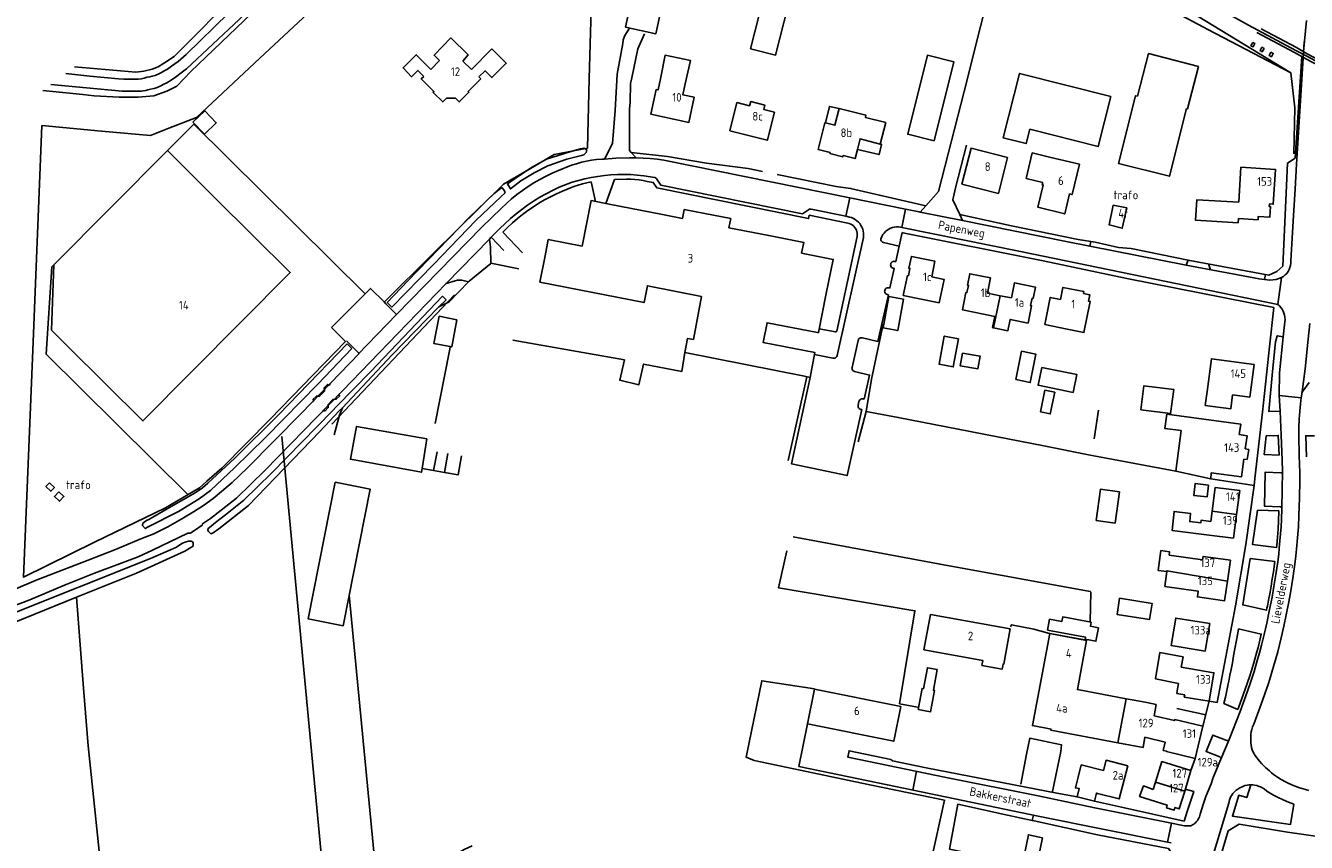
# Model space of a CAD drawing. Header units: metres. Extents: x 233829 to 239427, y 444283 to 448222.
# Tile 162 of 171: x 237457 to 237828, y 447624 to 447860. Entities that reach past the tile are written whole.
import ezdxf

# ---------------------------------------------------------------- set-up
doc = ezdxf.new("R2010")
doc.units = ezdxf.units.M
doc.header["$MEASUREMENT"] = 0
for name, color, linetype in [('ASSPOOR', 253, 'Continuous'), ('BIJGEBOUW', 4, 'Continuous'), ('DAKRAND', 4, 'Continuous'), ('DAKRAND-BYG', 4, 'Continuous'), ('FUNKTIEAAND', 253, 'Continuous'), ('HEG', 253, 'Continuous'), ('HEK', 253, 'Continuous'), ('HOOFDGEBOUW', 4, 'Continuous'), ('HOUTWAL', 253, 'Continuous'), ('HUISNUMMER', 253, 'Continuous'), ('INSTEEKSLOOT', 153, 'Continuous'), ('KANTVERH', 253, 'Continuous'), ('MUUR', 253, 'Continuous'), ('OVERVBOUW', 253, 'Continuous'), ('OVLIJNOBJ', 253, 'Continuous'), ('RASTER', 253, 'Continuous'), ('STRAATNAAM', 253, 'Continuous'), ('TUSSENMUUR', 253, 'Continuous')]:
    doc.layers.add(name, color=color, linetype=linetype)
doc.styles.get("Standard").update_dxf_attribs({"font": 'iso.shx'})

msp = doc.modelspace()

# ---------------------------------------------------------------- linework, layer by layer
at = {"layer": 'ASSPOOR'}
msp.add_lwpolyline([(237622.38, 447965.73), (237651.07, 447950.28), (237706.18, 447919.51), (237767.14, 447884.5), (237810.86, 447860.09), (237824.64, 447852.77), (237827.76, 447851.09), (237832.77, 447848.42), (237837.8, 447845.75), (237857.05, 447835.57), (237858.82, 447834.64), (237879.8, 447823.18), (237904.02, 447810.23), (237933.45, 447794.37), (237936.7, 447792.71), (237999.57, 447758.89), (238000, 447758.66)], dxfattribs=at)
at = {"layer": 'BIJGEBOUW'}
for points in [[(237666.88, 447853.3), (237674.14, 447851.46), (237679.06, 447870.84), (237671.79, 447872.68), (237666.88, 447853.3)], [(237812.12, 447855.1), (237812.75, 447854.76), (237812.24, 447853.8), (237811.61, 447854.14), (237812.12, 447855.1)], [(237720, 447826.64), (237712.33, 447828.54), (237718.03, 447851.39), (237725.69, 447849.49), (237720, 447826.64)], [(237814.76, 447853.69), (237815.4, 447853.35), (237814.89, 447852.39), (237814.25, 447852.73), (237814.76, 447853.69)], [(237817.41, 447852.28), (237818.05, 447851.94), (237817.54, 447850.98), (237816.9, 447851.32), (237817.41, 447852.28)], [(237464.13, 447727.64), (237465.55, 447726.31), (237464.52, 447725.22), (237463.1, 447726.56), (237464.13, 447727.64)], [(237466.85, 447725.06), (237468.28, 447723.7), (237466.96, 447722.33), (237465.54, 447723.69), (237466.85, 447725.06)], [(237549.08, 447686.26), (237538.97, 447688.25), (237546.74, 447727.84), (237556.85, 447725.86), (237549.08, 447686.26)]]:
    msp.add_lwpolyline(points, dxfattribs=at)
at = {"layer": 'DAKRAND'}
for p, q in [((237498.27, 447823.88), (237465.38, 447790.77)), ((237512.02, 447810.08), (237498.27, 447823.88)), ((237652.67, 447781.61), (237650.35, 447769.13)), ((237682.51, 447758.49), (237647.85, 447765.35)), ((237789.9, 447731.07), (237799.97, 447728.84)), ((237800.15, 447730.54), (237799.97, 447728.84))]:
    msp.add_line(p, q, dxfattribs=at)
for points in [[(237576.93, 447849.87), (237575.34, 447851.41), (237580.19, 447856.42), (237585.23, 447851.48), (237583.67, 447849.73)], [(237574.37, 447847.3), (237570.19, 447851.52), (237566.36, 447847.73), (237568.8, 447845.18), (237570.69, 447847.03), (237572.35, 447845.27)], [(237586.14, 447847.27), (237592.03, 447853.22), (237596.2, 447849.09), (237592.08, 447844.92), (237590.11, 447846.92), (237588.25, 447845.17)], [(237640.83, 447844.61), (237642.16, 447851.41), (237649.47, 447849.89), (237648, 447843.09)], [(237778.77, 447839.55), (237781.99, 447851.86), (237796.42, 447848.11), (237793.27, 447835.89), (237792.97, 447835.97)], [(237688.56, 447831.84), (237689.69, 447836.6), (237692.47, 447835.94)], [(237753.38, 447821.93), (237748.38, 447823.15), (237746.58, 447815.77), (237751.45, 447814.57)], [(237688.76, 447782.47), (237690.8, 447792.32), (237681.66, 447794.08)], [(237465.38, 447790.77), (237464.73, 447771.87), (237469.4, 447767.1)], [(237758.49, 447772.14), (237752.02, 447773.44), (237752.56, 447776.41)], [(237798.92, 447754.11), (237798.4, 447750.04), (237805.77, 447749.04), (237806.32, 447753.11)], [(237789.9, 447731.07), (237791.4, 447742.78), (237786.68, 447743.39), (237787.29, 447747.48)], [(237799.49, 447712.54), (237788.84, 447713.84), (237789.38, 447719.38), (237794.16, 447718.78), (237793.89, 447716.42), (237797.07, 447716.07), (237797.18, 447716.8), (237800.01, 447716.49)], [(237787.29, 447702), (237784.76, 447702.29), (237785.59, 447708.04), (237788.1, 447707.65), (237787.97, 447706.72)], [(237791.46, 447674.29), (237791.96, 447677.25), (237785.21, 447678.52), (237783.96, 447670.97), (237790.67, 447669.62)], [(237790.4, 447667.99), (237790.18, 447666.72), (237792.45, 447666.33)], [(237761.62, 447642.49), (237762.52, 447646.03), (237768.93, 447644.36)], [(237767.23, 447637.77), (237766.92, 447637.85), (237766.34, 447635.48), (237761.32, 447636.77), (237761.93, 447639.16), (237760.83, 447639.36), (237761.62, 447642.49)], [(237782.42, 447635.89), (237779.41, 447636.89), (237780.51, 447639.91), (237783.33, 447638.85)]]:
    msp.add_lwpolyline(points, dxfattribs=at)
at = {"layer": 'DAKRAND-BYG'}
for points in [[(237641.71, 447867.92), (237639.46, 447857.62), (237630.68, 447859.53), (237632.93, 447869.83), (237641.71, 447867.92)], [(237505.57, 447831.99), (237509.01, 447835.33), (237512.34, 447831.84), (237508.99, 447828.53), (237505.57, 447831.99)], [(237775.68, 447807.22), (237774.38, 447801.34), (237770.57, 447802.33), (237771.77, 447807.97), (237775.68, 447807.22)], [(237711.07, 447780.84), (237709.45, 447771.72), (237705.23, 447772.47), (237706.85, 447781.59), (237711.07, 447780.84)], [(237581.97, 447774.87), (237580.46, 447766.97), (237575.3, 447767.96), (237576.82, 447775.86), (237581.97, 447774.87)], [(237727.02, 447769.36), (237725.51, 447761.22), (237721.4, 447761.98), (237722.91, 447770.12), (237727.02, 447769.36)], [(237743.56, 447757.51), (237745.22, 447765.71), (237749.43, 447764.86), (237747.77, 447756.66), (237743.56, 447757.51)], [(237728.18, 447765.2), (237733.26, 447764.31), (237732.62, 447760.66), (237727.5, 447761.55), (237728.18, 447765.2)], [(237751.08, 447761.05), (237761.23, 447759.01), (237760.19, 447753.84), (237750.04, 447755.89), (237751.08, 447761.05)], [(237779.77, 447748.77), (237788.38, 447747.67), (237789.27, 447754.67), (237780.66, 447755.76), (237779.77, 447748.77)], [(237754.88, 447753.86), (237753.58, 447747.61), (237750.73, 447748.2), (237752.03, 447754.46), (237754.88, 447753.86)], [(237573.28, 447740.34), (237571.86, 447731.81), (237571.68, 447730.73), (237551.14, 447734.48), (237552.91, 447743.97), (237573.28, 447740.34)], [(237773.57, 447725.07), (237772.33, 447716.01), (237766.86, 447716.76), (237768.1, 447725.82), (237773.57, 447725.07)], [(237799.35, 447726.94), (237798.94, 447723.56), (237795.08, 447724.03), (237795.49, 447727.47), (237799.35, 447726.94)], [(237773.6, 447694.23), (237783.03, 447692.76), (237782.31, 447688.1), (237772.87, 447689.57), (237773.6, 447694.23)], [(237752.78, 447685.03), (237763.76, 447682.95), (237763.65, 447682.39), (237766.77, 447681.8), (237767.51, 447685.68), (237765.17, 447686.13), (237765.39, 447687.29), (237757.19, 447688.84), (237756.94, 447687.52), (237753.38, 447688.19), (237752.78, 447685.03)], [(237720.88, 447673.59), (237719.76, 447667.6), (237720.09, 447667.54), (237718.93, 447661.39), (237715.36, 447662.07), (237716.51, 447668.14), (237716.9, 447668.07), (237718.04, 447674.13), (237720.88, 447673.59)], [(237751.36, 447624.89), (237750.12, 447619.33), (237746.09, 447620.2), (237747.26, 447625.81), (237751.36, 447624.89)]]:
    msp.add_lwpolyline(points, dxfattribs=at)
at = {"layer": 'HEG'}
for p, q in [((237701.84, 447757.64), (237705.25, 447773.57)), ((237718.99, 447617.9), (237722.95, 447635.77))]:
    msp.add_line(p, q, dxfattribs=at)
for points in [[(237642.86, 447822.1), (237654.18, 447820.19), (237666.17, 447818.65), (237670.35, 447817.79)], [(237674.54, 447816.93), (237691.66, 447813.41), (237695.79, 447812.86), (237717.55, 447807.79)], [(237715.16, 447662.74), (237709.98, 447663.73), (237714.42, 447690.61), (237674.94, 447697.3), (237677.34, 447708.01)], [(237685.36, 447667.99), (237670.13, 447670.39), (237665.65, 447648.22), (237667.92, 447647.29)], [(237756.91, 447614.98), (237724.39, 447621.64), (237726.85, 447634.64), (237741.23, 447631.45), (237748.38, 447629.9)]]:
    msp.add_lwpolyline(points, dxfattribs=at)
at = {"layer": 'HEK'}
for p, q in [((237632.38, 447823.28), (237642.86, 447822.1)), ((237579.69, 447780.04), (237585.29, 447785.8)), ((237545.77, 447744.65), (237581.24, 447782.02)), ((237555.44, 447782.39), (237552.78, 447779.74)), ((237545.66, 447772.57), (237552.78, 447779.74)), ((237545.66, 447772.57), (237549.74, 447768.52)), ((237790.17, 447662.34), (237798.56, 447660.55))]:
    msp.add_line(p, q, dxfattribs=at)
for points in [[(237728.63, 447840.94), (237738.08, 447878.67), (237741.01, 447890.02)], [(237549.74, 447768.52), (237527.9, 447746.11), (237513.95, 447731.87), (237509.64, 447728.11), (237507.52, 447726.21), (237502.57, 447723.32), (237497.65, 447720.46), (237477.15, 447710.45), (237456.55, 447700.37), (237459.3, 447766.04), (237461.94, 447831.03), (237479.12, 447829.47), (237493.32, 447828.19), (237498.63, 447830.29), (237506.59, 447833.38), (237524.92, 447850.56), (237549.89, 447873.86), (237589.58, 447868.7), (237620.82, 447864.63)], [(237620.82, 447864.63), (237620.23, 447844.55), (237619.68, 447824.49), (237615.71, 447823.71), (237610.1, 447822.69), (237602.73, 447818.37), (237595.39, 447814.04), (237575.08, 447793.98), (237560.89, 447779.95)], [(237585.29, 447785.8), (237585.52, 447786.03), (237591.76, 447791.17)], [(237591.76, 447791.17), (237591.8, 447791.2), (237599.87, 447789.57)], [(237561.4, 447779.47), (237560.87, 447780.01), (237556.99, 447783.94), (237555.44, 447782.39)], [(237575.66, 447744.84), (237579.78, 447765.89), (237579.97, 447766.95)], [(237746.72, 447649.09), (237747.65, 447653.72), (237756.79, 447651.87), (237756.61, 447649.87), (237754.24, 447638.35)]]:
    msp.add_lwpolyline(points, dxfattribs=at)
at = {"layer": 'HOOFDGEBOUW'}
for p, q in [((237576.93, 447849.87), (237574.37, 447847.3)), ((237586.14, 447847.27), (237583.67, 447849.73)), ((237647.67, 447806.74), (237647.16, 447804.13)), ((237647.67, 447806.74), (237653.61, 447805.59)), ((237607.44, 447793.31), (237605.95, 447785.69)), ((237742.33, 447781.15), (237739.12, 447781.8)), ((237682.89, 447758.42), (237682.51, 447758.49)), ((237682.89, 447758.42), (237684.1, 447758.18)), ((237812.54, 447761.91), (237811.27, 447752.45)), ((237806.32, 447753.11), (237811.27, 447752.45)), ((237808.64, 447744.67), (237787.29, 447747.48)), ((237808.64, 447744.67), (237808.23, 447741.59)), ((237810.96, 447737.34), (237809.96, 447737.47)), ((237810.96, 447737.34), (237810.56, 447734.37)), ((237810.56, 447734.37), (237809.57, 447734.5)), ((237808.36, 447725.4), (237807.45, 447718.5)), ((237800.01, 447716.49), (237800.39, 447719.43)), ((237807.45, 447718.5), (237806.55, 447711.61)), ((237806.55, 447711.61), (237799.49, 447712.54)), ((237805.66, 447705.23), (237804.8, 447699.21)), ((237786.67, 447697.65), (237787.29, 447702)), ((237790.4, 447667.99), (237790.67, 447669.62)), ((237775.5, 447665.17), (237777.87, 447664.73)), ((237781.5, 447664.05), (237777.87, 447664.73)), ((237781.5, 447664.05), (237784.23, 447663.54)), ((237789.55, 447659.16), (237797.72, 447657.19)), ((237783.33, 447638.85), (237784.01, 447641.05))]:
    msp.add_line(p, q, dxfattribs=at)
for points in [[(237572.35, 447845.27), (237571.61, 447844.53), (237574.81, 447841.35), (237575.28, 447840.89), (237575.05, 447840.65), (237577.85, 447837.88), (237578.93, 447838.96), (237581.35, 447838.97), (237581.55, 447838.97), (237582.65, 447837.9), (237585.43, 447840.71), (237585.19, 447840.94), (237588.83, 447844.59), (237588.25, 447845.17)], [(237648, 447843.09), (237647.33, 447839.91), (237650.58, 447839.22), (237649.04, 447831.97), (237638.07, 447834.31), (237639.6, 447841.47), (237640.14, 447841.36), (237640.83, 447844.61)], [(237771.08, 447839.5), (237767.44, 447825.01), (237747.66, 447829.99), (237746.61, 447825.82), (237739.97, 447827.48), (237744.67, 447846.15), (237771.08, 447839.5)], [(237673.78, 447834.93), (237670.68, 447835.72), (237671.01, 447836.97), (237666.93, 447838.01), (237666.61, 447836.76), (237662.93, 447837.69), (237660.87, 447829.53)], [(237792.97, 447835.97), (237788.03, 447816.38), (237773.3, 447820.1), (237778.23, 447839.68), (237778.77, 447839.55)], [(237673.78, 447834.93), (237671.86, 447827.3), (237671.73, 447826.79), (237660.87, 447829.53)], [(237692.47, 447835.94), (237691.29, 447831.16), (237688.56, 447831.84)], [(237704.4, 447825.69), (237705.98, 447831.92), (237700.12, 447833.4), (237700.22, 447834.09), (237692.49, 447836), (237692.47, 447835.94)], [(237697.78, 447824.14), (237697.1, 447821.48), (237693.66, 447822.36), (237693.57, 447821.99), (237689.84, 447822.92), (237689.93, 447823.26), (237686.48, 447824.11), (237688.4, 447831.87), (237688.56, 447831.84)], [(237704.4, 447825.69), (237698.56, 447827.22), (237697.78, 447824.14)], [(237741.21, 447821.79), (237738.57, 447811.39), (237728.01, 447814.07), (237730.65, 447824.47), (237741.21, 447821.79)], [(237753.38, 447821.93), (237761.99, 447819.84), (237759.87, 447811.09), (237759.14, 447811.26), (237757.74, 447805.5), (237749.98, 447807.39), (237751.54, 447813.8), (237751.27, 447813.86), (237751.45, 447814.57)], [(237808.11, 447808.86), (237808.71, 447818.97), (237818.68, 447818.38), (237818.08, 447808.28), (237816.95, 447808.35), (237816.91, 447807.66), (237817.26, 447807.64), (237817.08, 447804.55), (237813.74, 447804.75), (237813.68, 447803.8), (237807.97, 447804.14)], [(237512.02, 447810.08), (237533.74, 447788.55), (237491.11, 447745.57), (237469.4, 447767.1)], [(237607.44, 447793.31), (237608.37, 447798.07), (237618.19, 447796.15), (237620.77, 447809.34), (237625.98, 447808.32), (237641.38, 447805.28), (237647.16, 447804.13)], [(237807.97, 447804.14), (237807.9, 447802.92), (237795.62, 447803.66), (237795.98, 447809.59), (237808.11, 447808.86)], [(237653.61, 447805.59), (237661.14, 447804.11), (237660.62, 447801.46), (237672.16, 447799.2), (237682.28, 447797.22), (237681.66, 447794.08)], [(237721.43, 447779.72), (237711.04, 447781.88), (237712.23, 447787.62), (237712.52, 447787.56), (237712.97, 447789.69), (237712.68, 447789.76), (237713.39, 447793.18), (237720.2, 447791.77), (237719.27, 447787.27), (237722.85, 447786.53), (237721.43, 447779.72)], [(237739.12, 447781.8), (237735.43, 447782.54), (237736.32, 447786.95), (237736.32, 447786.96), (237730.29, 447788.18), (237729.62, 447784.86), (237729.91, 447784.8), (237729.48, 447782.69), (237729.19, 447782.75), (237728.17, 447777.73), (237737.56, 447775.82), (237736.9, 447772.56), (237737.15, 447772.51)], [(237652.67, 447781.61), (237637.03, 447784.67), (237636.08, 447779.8), (237605.95, 447785.69)], [(237737.15, 447772.51), (237741.33, 447771.66), (237741.99, 447774.93), (237747.14, 447773.88), (237748.16, 447778.9), (237747.87, 447778.96), (237748.3, 447781.08), (237748.59, 447781.02), (237749.26, 447784.32), (237743.23, 447785.55), (237742.33, 447781.15)], [(237752.56, 447776.41), (237753.57, 447781.31), (237756.49, 447780.71), (237757.22, 447784.23), (237763.29, 447782.98), (237763.18, 447782.45), (237764.99, 447782.07), (237764.62, 447780.26), (237765.15, 447780.15), (237763.3, 447771.15), (237758.49, 447772.14)], [(237688.76, 447782.47), (237686.54, 447771.12), (237686.29, 447771.17), (237671.67, 447773.99), (237670.57, 447768.24), (237685.49, 447765.36), (237684.1, 447758.18)], [(237647.85, 447765.35), (237648.66, 447769.46), (237650.35, 447769.13)], [(237798.92, 447754.11), (237800.19, 447763.57), (237812.54, 447761.91)], [(237808.23, 447741.59), (237810.47, 447741.3), (237809.96, 447737.47)], [(237809.57, 447734.5), (237808.9, 447729.39), (237800.15, 447730.54)], [(237800.39, 447719.43), (237801.3, 447726.32), (237808.36, 447725.4)], [(237787.97, 447706.72), (237797.64, 447705.34), (237797.78, 447706.36), (237805.66, 447705.23)], [(237804.8, 447699.21), (237803.98, 447693.52), (237796.15, 447694.64), (237796.38, 447696.26), (237786.67, 447697.65)], [(237741.94, 447685.36), (237740.09, 447675.16), (237739.94, 447675.19), (237739.68, 447673.74), (237733.78, 447674.81), (237734.04, 447676.23), (237717.03, 447679.32), (237718.89, 447689.54), (237741.94, 447685.36)], [(237799.7, 447686.93), (237798.4, 447678.96), (237788.57, 447680.56), (237789.87, 447688.53), (237799.7, 447686.93)], [(237773.08, 447652.43), (237753.72, 447656.06), (237753.78, 447656.38), (237748.4, 447657.38), (237753.4, 447684.07)], [(237753.4, 447684.07), (237764.07, 447682.07), (237764.07, 447682.06)], [(237764.07, 447682.06), (237761.4, 447667.81), (237775.5, 447665.17)], [(237791.46, 447674.29), (237800.9, 447672.7), (237799.51, 447664.43), (237792.33, 447665.64), (237792.45, 447666.33)], [(237710.32, 447662.93), (237708.29, 447652.87), (237683.33, 447657.89), (237685.36, 447667.96), (237710.32, 447662.93)], [(237789.55, 447659.16), (237789.47, 447658.84), (237783.61, 447660.25), (237784.23, 447663.54)], [(237797.72, 447657.19), (237795.48, 447647.86), (237787.21, 447649.85), (237787.25, 447649.99), (237786.25, 447650.23), (237786.82, 447652.59), (237780.96, 447654), (237780.41, 447651.06), (237773.08, 447652.43)], [(237768.93, 447644.36), (237769.71, 447647.37), (237775.98, 447645.76)], [(237775.98, 447645.76), (237773.49, 447636.15), (237767.23, 447637.77)], [(237784.01, 447641.05), (237785.84, 447646.98), (237794.27, 447644.38), (237792.45, 447638.45)], [(237792.45, 447638.45), (237790.86, 447633.29), (237789.62, 447633.67), (237789.39, 447632.9), (237787.19, 447633.58), (237787.42, 447634.34), (237782.42, 447635.89)]]:
    msp.add_lwpolyline(points, dxfattribs=at)
at = {"layer": 'HOUTWAL'}
for p, q in [((237576.68, 447778.62), (237579.69, 447780.04)), ((237745.05, 447640.45), (237746.72, 447649.09))]:
    msp.add_line(p, q, dxfattribs=at)
for points in [[(237799.3, 447858.74), (237823.1, 447846.33), (237824.31, 447836.18), (237823.99, 447822.89)], [(237546.45, 447741.58), (237547.98, 447747.23), (237548.89, 447749.31)]]:
    msp.add_lwpolyline(points, dxfattribs=at)
at = {"layer": 'INSTEEKSLOOT'}
for p, q in [((237595.76, 447812.16), (237595.95, 447811.58)), ((237561.75, 447779.84), (237563.12, 447778.49)), ((237551.58, 447766.54), (237550.21, 447767.86)), ((237547.89, 447748.52), (237548.89, 447749.31))]:
    msp.add_line(p, q, dxfattribs=at)
for points in [[(237491.2, 447841.07), (237491.99, 447841.24), (237492.57, 447841.42), (237493.36, 447841.59), (237494.35, 447841.8), (237495.21, 447842.11), (237496.34, 447842.59), (237497.19, 447843.03), (237498.08, 447843.45), (237499.35, 447844.17), (237500.51, 447845.06), (237502.18, 447846.3), (237503.76, 447847.43), (237518.96, 447861.77), (237525.41, 447868.19)], [(237484.11, 447844.55), (237485.62, 447844.52), (237486.88, 447844.48), (237487.71, 447844.49), (237489.01, 447844.49), (237489.76, 447844.49), (237490.75, 447844.6), (237491.47, 447844.77), (237492.36, 447845.01), (237493.18, 447845.18), (237493.76, 447845.32), (237494.65, 447845.56), (237495.75, 447845.98), (237496.53, 447846.42), (237497.46, 447846.94), (237498.21, 447847.39), (237499.44, 447848.21), (237501.32, 447849.58), (237503.64, 447851.61), (237515.89, 447863.57)], [(237468.86, 447846.14), (237475.82, 447845.39), (237484.11, 447844.55)], [(237464.53, 447842.94), (237474.79, 447841.98), (237485.15, 447841.02), (237486.96, 447841.03), (237488.16, 447841), (237488.95, 447840.96), (237489.87, 447841), (237490.73, 447841.03), (237491.2, 447841.07)], [(237619.48, 447824.01), (237618.67, 447824.55), (237617.65, 447824.35), (237614.62, 447823.47), (237607.83, 447821.35), (237603.49, 447818.94), (237598.84, 447815.76), (237596.54, 447814.16), (237597.43, 447812.69), (237600.45, 447815.01), (237604.25, 447817.37), (237608.2, 447819.41), (237613.77, 447821.35), (237617.95, 447822.39), (237618.63, 447822.56), (237619.31, 447823.22), (237619.48, 447824.01)], [(237561.75, 447779.84), (237567.79, 447786.11), (237585.49, 447804.46), (237592.68, 447811.34), (237594.57, 447812.85), (237595.06, 447813.05), (237595.76, 447812.16)], [(237595.95, 447811.58), (237594.7, 447810.38), (237587.56, 447803.63), (237575.21, 447790.87), (237563.12, 447778.49)], [(237557.04, 447759.89), (237577.77, 447781.67), (237578.84, 447780.62), (237576.68, 447778.62)], [(237548.89, 447749.31), (237563.08, 447764.63), (237576.68, 447778.62)], [(237551.58, 447766.54), (237541.71, 447756.23), (237531.87, 447746.18), (237526.51, 447740.66), (237517.65, 447731.95), (237510.67, 447725.42), (237507.39, 447723.06), (237501.38, 447719.31), (237492.66, 447714.87), (237491.81, 447714.39), (237491, 447715.29), (237491.09, 447715.97), (237491.53, 447716.31), (237492.15, 447716.79), (237492.81, 447717.08), (237498.1, 447720.08), (237506.24, 447724.72), (237508.35, 447726.24), (237509.87, 447727.54), (237517.69, 447734.76), (237530.49, 447747.4), (237547.64, 447765.19), (237550.21, 447767.86)], [(237547.89, 447748.52), (237542.29, 447742.55), (237521.64, 447721.05), (237513.11, 447714.37), (237511.46, 447713.21), (237510.76, 447712.9), (237510.13, 447713.58), (237509.92, 447713.91), (237509.97, 447714.45), (237510.83, 447715.12), (237512.17, 447716.2), (237513.37, 447717.15), (237515.05, 447718.38), (237520.35, 447722.67), (237528.34, 447730.47), (237546, 447748.53), (237547.16, 447749.72), (237557.04, 447759.89)], [(237505.69, 447709.84), (237505.66, 447710.25), (237505.52, 447710.53), (237505.31, 447710.7), (237505.04, 447710.8), (237504.36, 447710.8), (237503.64, 447710.59), (237502.58, 447710.14), (237500.7, 447708.94), (237498.47, 447707.98), (237493.34, 447705.74), (237451.81, 447689.15), (237410.7, 447672.81), (237408.38, 447671.78)], [(237409.14, 447669.07), (237465.76, 447692.07), (237471.96, 447694.56), (237489.28, 447701.52), (237503.3, 447707.85), (237504.98, 447708.95), (237505.63, 447709.33), (237505.69, 447709.84)]]:
    msp.add_lwpolyline(points, dxfattribs=at)
at = {"layer": 'KANTVERH'}
for p, q in [((237630.52, 447857.12), (237631.88, 447859.27)), ((237827.64, 447861.43), (237826.82, 447852.45)), ((237826.9, 447853.63), (237826.98, 447855.32)), ((237824.75, 447819.85), (237826.9, 447853.63)), ((237505.83, 447831.5), (237498.27, 447823.88)), ((237555.44, 447782.39), (237505.83, 447831.5)), ((237624.64, 447821.35), (237623.86, 447821.3)), ((237633.84, 447821.72), (237631.89, 447821.71)), ((237615.09, 447819.56), (237611.35, 447818.09)), ((237611.5, 447813.18), (237615.24, 447814.65)), ((237620.81, 447814.72), (237622.04, 447809.09)), ((237636.04, 447816.54), (237639.18, 447815.98)), ((237612.46, 447812.07), (237615.8, 447813.39)), ((237694.47, 447804.78), (237695.56, 447810.15)), ((237711.72, 447806.88), (237695.56, 447810.15)), ((237684.39, 447806.86), (237694.47, 447804.78)), ((237711.72, 447806.88), (237710.66, 447801.56)), ((237694.47, 447804.78), (237695.48, 447804.57)), ((237728.18, 447803.55), (237715.98, 447806.02)), ((237823.15, 447791.86), (237823.94, 447805.05)), ((237591.82, 447798.72), (237594.4, 447801.27)), ((237600.93, 447794.26), (237595.25, 447800.21)), ((237710.78, 447800.07), (237709.9, 447796.14)), ((237710.26, 447801.64), (237710.66, 447801.56)), ((237578.87, 447785.31), (237591.37, 447798.21)), ((237591.37, 447798.21), (237591.79, 447798.64)), ((237591.82, 447798.72), (237591.79, 447798.64)), ((237595.53, 447794.92), (237591.82, 447798.72)), ((237699.51, 447798.68), (237691.89, 447764.48)), ((237709.9, 447796.14), (237705.3, 447797.19)), ((237764.97, 447796.13), (237765.26, 447797.5)), ((237792.83, 447790.6), (237764.97, 447796.13)), ((237792.83, 447790.6), (237793.42, 447792.09)), ((237799.37, 447790.99), (237799.87, 447789.29)), ((237815.55, 447786.46), (237815.83, 447787.94)), ((237564.85, 447770.84), (237578.87, 447785.31)), ((237578.87, 447785.31), (237581.46, 447786.14)), ((237583.33, 447786.27), (237585.29, 447785.8)), ((237819.4, 447779.29), (237820.49, 447787.04)), ((237564.44, 447776.39), (237561.4, 447779.47)), ((237553.42, 447764.86), (237564.44, 447776.39)), ((237820.92, 447769.86), (237821.45, 447774.29)), ((237820.92, 447769.86), (237819.85, 447759.52)), ((237549.98, 447768.74), (237553.64, 447765.08)), ((237696.23, 447761.04), (237697.98, 447768.88)), ((237690.68, 447763.73), (237685.37, 447764.78)), ((237683.14, 447758.37), (237677.74, 447734.09)), ((237819.8, 447752.91), (237819.85, 447759.52)), ((237826.29, 447753.27), (237827.3, 447760.69)), ((237826.61, 447754.21), (237828.41, 447756.64)), ((237697.97, 447750.09), (237698.24, 447751.16)), ((237826.08, 447751.52), (237825.97, 447750.48)), ((237826.08, 447751.52), (237826.18, 447752.26)), ((237825.68, 447747.25), (237825.59, 447746.05)), ((237825.86, 447749.44), (237825.68, 447747.25)), ((237825.97, 447750.48), (237825.86, 447749.44)), ((237825.48, 447743.7), (237825.42, 447741.35)), ((237825.59, 447746.05), (237825.48, 447743.7)), ((237825.56, 447735.57), (237825.42, 447741.35)), ((237825.69, 447733.04), (237825.56, 447735.57)), ((237825.76, 447730.5), (237825.69, 447733.04)), ((237820.75, 447731), (237820.55, 447720.2)), ((237825.76, 447728.18), (237825.76, 447730.5)), ((237825.67, 447723.35), (237825.76, 447728.18)), ((237825.49, 447718.15), (237825.67, 447723.35)), ((237820.44, 447717.02), (237820.55, 447720.2)), ((237825.33, 447714.89), (237825.49, 447718.15)), ((237825.11, 447711.73), (237825.33, 447714.89)), ((237824.82, 447708.48), (237825.11, 447711.73)), ((237489.75, 447706.28), (237493.87, 447708.2)), ((237819.35, 447704.78), (237819.63, 447707.02)), ((237819.63, 447707.02), (237819.82, 447708.78)), ((237824.3, 447704.13), (237824.61, 447706.57)), ((237824.61, 447706.57), (237824.82, 447708.48)), ((237818.82, 447701.14), (237819.35, 447704.78)), ((237823.7, 447700.04), (237824.3, 447704.13)), ((237817.44, 447697.78), (237817.78, 447699.82)), ((237817.78, 447699.82), (237818.1, 447701.86)), ((237818.26, 447697.68), (237818.82, 447701.14)), ((237823.12, 447696.41), (237823.7, 447700.04)), ((237816.7, 447693.69), (237817.13, 447696.05)), ((237817.13, 447696.05), (237817.44, 447697.78)), ((237817.7, 447694.57), (237818.26, 447697.68)), ((237822.55, 447693.22), (237823.12, 447696.41)), ((237816.9, 447690.53), (237817.7, 447694.57)), ((237821.81, 447689.46), (237822.55, 447693.22)), ((237816.17, 447687.03), (237816.9, 447690.53)), ((237821.1, 447686.12), (237821.81, 447689.46)), ((237815.43, 447683.77), (237816.17, 447687.03)), ((237820.35, 447682.79), (237821.1, 447686.12)), ((237813.66, 447679.98), (237813.98, 447681.27)), ((237814.12, 447678.49), (237814.68, 447680.66)), ((237814.68, 447680.66), (237815.43, 447683.77)), ((237819.37, 447678.76), (237820.35, 447682.79)), ((237806.24, 447675.58), (237806.6, 447677.54)), ((237812.45, 447675.6), (237813.32, 447678.7)), ((237813.32, 447678.7), (237813.66, 447679.98)), ((237813.36, 447675.83), (237814.12, 447678.49)), ((237818.76, 447676.46), (237819.37, 447678.76)), ((237811.25, 447671.78), (237811.75, 447673.3)), ((237811.59, 447670.2), (237812.52, 447673.06)), ((237811.75, 447673.3), (237812.45, 447675.6)), ((237812.52, 447673.06), (237813.36, 447675.83)), ((237817.89, 447673.49), (237818.76, 447676.46)), ((237804.66, 447667.56), (237805.07, 447669.51)), ((237805.07, 447669.51), (237805.22, 447670.28)), ((237809.81, 447667.63), (237811.25, 447671.78)), ((237810.6, 447667.36), (237811.59, 447670.2)), ((237815.63, 447666.55), (237816.64, 447669.56)), ((237804.22, 447665.62), (237804.66, 447667.56)), ((237808.95, 447665.2), (237809.81, 447667.63)), ((237814.55, 447663.56), (237815.63, 447666.55)), ((237797.72, 447657.19), (237799.51, 447664.43)), ((237808.06, 447662.78), (237808.95, 447665.2)), ((237812.4, 447657.76), (237814.55, 447663.56)), ((237805.27, 447653.35), (237802.91, 447647.65)), ((237811.6, 447652.41), (237811.58, 447654)), ((237794.27, 447644.38), (237795.48, 447647.86)), ((237800.68, 447642.33), (237802.91, 447647.65)), ((237814.11, 447647.06), (237813.03, 447648.48)), ((237713.77, 447638.73), (237714.84, 447644.16)), ((237814.11, 447647.06), (237814.75, 447646.36)), ((237800.06, 447640.54), (237800.6, 447642.05)), ((237800.6, 447642.05), (237800.64, 447642.19)), ((237819.33, 447642.43), (237820.31, 447641.82)), ((237820.31, 447641.82), (237821.59, 447641.12)), ((237821.59, 447641.12), (237822.6, 447640.63)), ((237822.6, 447640.63), (237824.14, 447639.97)), ((237824.14, 447639.97), (237824.65, 447639.76)), ((237824.65, 447639.76), (237825.34, 447639.51)), ((237755.5, 447637.81), (237761.32, 447636.77)), ((237798.58, 447636.86), (237798.17, 447635.7)), ((237815.42, 447639.05), (237816.22, 447638.45)), ((237816.22, 447638.45), (237817.15, 447637.82)), ((237817.15, 447637.82), (237818.12, 447637.24)), ((237818.12, 447637.24), (237819.27, 447636.64)), ((237819.27, 447636.64), (237820.94, 447635.86)), ((237825.34, 447639.51), (237826.67, 447639.07)), ((237826.67, 447639.07), (237827.37, 447638.86)), ((237827.37, 447638.86), (237828.32, 447638.63)), ((237796.97, 447631.76), (237797.78, 447634.53)), ((237798.17, 447635.7), (237797.78, 447634.53)), ((237820.94, 447635.86), (237822.48, 447635.22)), ((237822.48, 447635.22), (237823.98, 447634.67)), ((237748.38, 447629.9), (237748.74, 447631.5)), ((237787.51, 447623.64), (237788.59, 447629.13)), ((237788.59, 447629.13), (237791.38, 447628.57)), ((237791.38, 447628.57), (237791.88, 447628.47)), ((237791.88, 447628.47), (237792.39, 447628.41)), ((237792.39, 447628.41), (237793.23, 447628.35)), ((237793.23, 447628.35), (237793.64, 447628.36)), ((237793.64, 447628.36), (237794.1, 447628.42)), ((237794.1, 447628.42), (237794.42, 447628.52)), ((237787.51, 447623.64), (237788.54, 447623.47))]:
    msp.add_line(p, q, dxfattribs=at)
for points in [[(237624.64, 447821.35), (237626.94, 447825.88), (237627.76, 447835.43), (237628.28, 447845.97), (237629.91, 447854.83), (237630, 447855.85), (237630.52, 447857.12)], [(237631.88, 447835.79), (237632.05, 447837.78), (237632.11, 447843.19), (237632.59, 447844.82), (237634.28, 447853.27), (237636.23, 447857.55)], [(237821.77, 447811.52), (237822.16, 447820.17), (237824.43, 447821.64), (237826.33, 447851)], [(237715.98, 447806.02), (237717.55, 447807.79), (237721.22, 447811.94), (237728.63, 447840.94)], [(237633.84, 447821.72), (237632.38, 447823.28), (237631.88, 447823.82), (237631.88, 447835.79)], [(237728.18, 447803.55), (237727.43, 447805.32), (237725.35, 447809.55), (237726.17, 447812.99), (237729.35, 447825.35)], [(237623.86, 447821.3), (237622.37, 447821.18), (237620.88, 447821), (237619.41, 447820.74), (237617.95, 447820.42), (237616.51, 447820.02), (237615.09, 447819.56)], [(237631.89, 447821.71), (237627.87, 447821.57), (237626.85, 447821.48), (237624.64, 447821.35)], [(237641.82, 447821.02), (237639.84, 447821.3), (237637.84, 447821.52), (237635.84, 447821.66), (237633.84, 447821.72)], [(237611.35, 447818.09), (237609.52, 447817.29), (237607.73, 447816.42), (237605.96, 447815.48), (237604.24, 447814.47), (237602.56, 447813.4), (237600.92, 447812.27), (237599.32, 447811.07), (237597.77, 447809.81), (237596.27, 447808.49), (237594.83, 447807.11)], [(237695.56, 447810.15), (237680.87, 447813.12), (237641.82, 447821.02)], [(237823.94, 447805.05), (237824.44, 447812.62), (237824.75, 447819.85)], [(237615.24, 447814.65), (237617.08, 447815.18), (237618.93, 447815.64), (237620.81, 447816.03), (237622.69, 447816.35), (237624.59, 447816.6), (237626.49, 447816.77), (237628.4, 447816.87), (237630.31, 447816.9), (237632.23, 447816.85), (237634.13, 447816.73), (237636.04, 447816.54)], [(237615.8, 447813.39), (237617.02, 447813.83), (237618.27, 447814.2), (237619.53, 447814.49), (237620.81, 447814.72)], [(237631.02, 447815.53), (237627.54, 447815.43), (237624.98, 447808.52)], [(237637.01, 447814.89), (237635.82, 447815.13), (237634.63, 447815.32), (237633.43, 447815.45), (237632.22, 447815.52), (237631.02, 447815.53)], [(237637.01, 447814.89), (237638.74, 447814.59), (237639.79, 447813.01), (237683.67, 447804.15), (237683.88, 447805.08), (237694.97, 447802.84)], [(237639.18, 447815.98), (237639.43, 447815.88), (237639.64, 447815.73), (237639.81, 447815.52)], [(237639.81, 447815.52), (237640.97, 447813.76), (237681.9, 447805.52), (237683.6, 447806.66)], [(237594.4, 447801.27), (237595.9, 447802.74), (237597.45, 447804.15), (237599.05, 447805.5), (237600.7, 447806.79), (237602.39, 447808.02), (237604.13, 447809.19), (237605.92, 447810.29), (237607.74, 447811.32), (237609.6, 447812.28), (237611.5, 447813.18)], [(237595.25, 447800.21), (237596.6, 447801.56), (237598.01, 447802.86), (237599.46, 447804.11), (237600.95, 447805.3), (237602.49, 447806.44), (237604.06, 447807.53), (237605.68, 447808.55), (237607.33, 447809.52), (237609.01, 447810.43), (237610.72, 447811.28), (237612.46, 447812.07)], [(237727.43, 447805.32), (237742.36, 447802.02), (237761.59, 447798.09), (237766.55, 447797.3), (237773.33, 447795.76), (237777.01, 447795.45), (237793.93, 447791.99), (237816.81, 447787.76), (237819.12, 447788.79), (237820.8, 447790.32), (237821.77, 447811.52)], [(237594.83, 447807.11), (237589.02, 447801.55), (237564.44, 447776.39)], [(237683.6, 447806.66), (237683.77, 447806.79), (237683.97, 447806.87), (237684.18, 447806.89), (237684.39, 447806.86)], [(237715.98, 447806.02), (237715.64, 447806.09), (237711.72, 447806.88)], [(237694.97, 447802.84), (237695.43, 447802.72), (237695.87, 447802.53), (237696.29, 447802.29), (237696.66, 447801.99), (237696.99, 447801.64), (237697.26, 447801.25), (237697.48, 447800.82), (237697.64, 447800.37), (237697.73, 447799.9), (237697.76, 447799.42), (237697.71, 447798.94)], [(237695.48, 447804.57), (237696.06, 447804.4), (237696.62, 447804.17), (237697.15, 447803.88), (237697.64, 447803.52), (237698.08, 447803.11), (237698.48, 447802.66), (237698.82, 447802.16), (237699.1, 447801.63), (237699.32, 447801.06), (237699.47, 447800.48), (237699.55, 447799.88), (237699.56, 447799.28), (237699.51, 447798.68)], [(237764.97, 447796.13), (237758.19, 447797.48), (237728.18, 447803.55)], [(237704.61, 447798.43), (237704.84, 447798.97), (237705.14, 447799.48), (237705.49, 447799.95), (237705.9, 447800.37), (237706.35, 447800.75), (237706.85, 447801.07), (237707.38, 447801.33), (237707.93, 447801.52), (237708.5, 447801.65), (237709.09, 447801.72), (237709.68, 447801.71), (237710.26, 447801.64)], [(237710.66, 447801.56), (237744.91, 447794.61), (237819.4, 447779.29)], [(237710.78, 447800.07), (237710.89, 447800.05), (237751.56, 447791.86), (237775.67, 447786.79)], [(237591.37, 447798.21), (237591.65, 447795.84), (237591.76, 447791.17)], [(237697.71, 447798.94), (237691.8, 447771.54), (237691.65, 447771.54), (237691.64, 447771.34), (237691.42, 447771.34), (237686.76, 447772.24)], [(237705.3, 447797.19), (237705.05, 447797.29), (237704.83, 447797.45), (237704.67, 447797.66), (237704.58, 447797.91), (237704.55, 447798.17), (237704.61, 447798.43)], [(237708.63, 447791.73), (237708.89, 447791.67), (237709.9, 447796.14)], [(237708.15, 447789.75), (237707.91, 447789.85), (237707.69, 447790.01), (237707.53, 447790.21), (237707.42, 447790.45), (237707.38, 447790.72), (237707.41, 447790.98), (237707.5, 447791.22), (237707.66, 447791.44), (237707.86, 447791.61), (237708.1, 447791.71), (237708.36, 447791.76), (237708.63, 447791.73)], [(237820.49, 447787.04), (237821.04, 447787.39), (237821.53, 447787.8), (237821.97, 447788.27), (237822.35, 447788.79), (237822.66, 447789.36), (237822.9, 447789.96), (237823.06, 447790.58), (237823.14, 447791.22), (237823.15, 447791.86)], [(237465.38, 447790.77), (237464.8, 447790.18), (237463.12, 447764.85), (237504.11, 447724.24)], [(237706.92, 447784.1), (237707.2, 447784.08), (237708.46, 447789.66), (237708.15, 447789.75)], [(237792.83, 447790.6), (237813.94, 447786.68), (237817.1, 447786.26), (237818.89, 447786.48), (237820.49, 447787.04)], [(237581.46, 447786.14), (237582.08, 447786.26), (237582.7, 447786.3), (237583.33, 447786.27)], [(237775.67, 447786.79), (237818.23, 447778.39), (237817.01, 447767)], [(237699.22, 447769.63), (237703.71, 447768.58), (237706.74, 447782.04), (237706.44, 447782.13)], [(237706.44, 447782.13), (237706.19, 447782.22), (237705.97, 447782.37), (237705.8, 447782.58), (237705.69, 447782.82), (237705.65, 447783.09), (237705.68, 447783.35), (237705.77, 447783.6), (237705.93, 447783.82), (237706.14, 447783.99), (237706.39, 447784.09), (237706.65, 447784.13), (237706.92, 447784.1)], [(237821.45, 447774.29), (237821.47, 447774.91), (237821.42, 447775.53), (237821.3, 447776.15), (237821.13, 447776.74), (237820.89, 447777.32), (237820.6, 447777.87), (237820.25, 447778.39), (237819.84, 447778.86), (237819.4, 447779.29)], [(237827.3, 447760.69), (237828.14, 447769.25), (237828.64, 447773.75)], [(237493.87, 447708.2), (237504.16, 447713.13), (237504.76, 447713.08), (237504.99, 447713.21), (237505.81, 447713.67), (237508.26, 447715.35), (237508.4, 447715.81), (237510.65, 447717.34), (237518.17, 447723.17), (237526.49, 447731.29), (237548.9, 447754.31), (237564.85, 447770.84)], [(237697.98, 447768.88), (237698.08, 447769.13), (237698.24, 447769.34), (237698.45, 447769.51), (237698.69, 447769.61), (237698.95, 447769.65), (237699.22, 447769.63)], [(237817.83, 447759.85), (237818.72, 447768.45), (237819.23, 447770.24), (237820.92, 447769.86)], [(237817.01, 447767), (237814.99, 447748.06), (237812.77, 447728.89), (237812.5, 447726.91), (237799.97, 447728.81)], [(237490.52, 447711.43), (237494.33, 447712.91), (237498.36, 447714.95), (237502.41, 447717.26), (237505.74, 447719.27), (237508.61, 447721.11), (237511.41, 447723.12), (237513.88, 447725.14), (237516.92, 447727.76), (237521.25, 447731.86), (237537, 447747.82), (237553.64, 447765.08)], [(237691.89, 447764.48), (237691.79, 447764.24), (237691.63, 447764.04), (237691.43, 447763.87), (237691.2, 447763.76), (237690.94, 447763.72), (237690.68, 447763.73)], [(237696.99, 447759.84), (237696.75, 447759.93), (237696.54, 447760.09), (237696.37, 447760.29), (237696.26, 447760.53), (237696.21, 447760.78), (237696.23, 447761.04)], [(237699.43, 447751.93), (237699.77, 447751.89), (237701.3, 447758.84), (237696.99, 447759.84)], [(237820.02, 447748.4), (237816.76, 447748.31), (237817.83, 447759.85)], [(237540.3, 447751.05), (237540.62, 447751.43), (237540.3, 447751.74), (237541.31, 447752.75), (237542.22, 447752.78), (237543.62, 447754.21), (237543.6, 447755.11), (237544.54, 447756.14), (237544.87, 447755.83), (237545.4, 447756.37)], [(237684.1, 447758.18), (237678.74, 447733.12), (237694.81, 447729.73), (237699.06, 447748.84), (237698.79, 447748.91)], [(237548.09, 447753.5), (237547.73, 447753.11), (237548.05, 447752.79), (237547.06, 447751.83), (237546.11, 447751.81), (237544.72, 447750.32), (237544.76, 447749.42), (237543.78, 447748.42), (237543.51, 447748.7), (237543.11, 447748.32)], [(237698.24, 447751.16), (237698.32, 447751.42), (237698.46, 447751.64), (237698.66, 447751.81), (237698.9, 447751.92), (237699.17, 447751.96), (237699.43, 447751.93)], [(237819.8, 447752.91), (237826.18, 447752.26), (237826.29, 447753.27)], [(237820.75, 447731), (237820.62, 447734.21), (237820.33, 447741.4), (237820.02, 447748.4), (237819.8, 447752.91)], [(237826.61, 447754.21), (237826.44, 447753.92), (237826.33, 447753.6), (237826.29, 447753.27)], [(237698.79, 447748.91), (237698.54, 447748.99), (237698.32, 447749.14), (237698.14, 447749.33), (237698.02, 447749.57), (237697.96, 447749.82), (237697.97, 447750.09)], [(237816.05, 447741.24), (237819.51, 447741.38), (237819.74, 447735.66), (237815.44, 447735.83), (237816.05, 447741.24)], [(237829.98, 447741.27), (237827.46, 447741.28), (237827.65, 447735.2)], [(237820.06, 447720.71), (237815.52, 447720.9), (237815.72, 447730.7), (237820.26, 447730.52)], [(237820.26, 447730.52), (237820.41, 447730.53), (237820.55, 447730.6), (237820.66, 447730.71), (237820.73, 447730.85), (237820.75, 447731)], [(237799.51, 447664.43), (237801.87, 447664.09), (237807.11, 447692.09), (237810.15, 447709.79), (237812.5, 447726.91)], [(237819.06, 447709.54), (237819.02, 447708.89), (237812.04, 447709.81), (237813.51, 447719.77)], [(237813.51, 447719.77), (237819.69, 447719.5), (237819.58, 447716.65)], [(237820.55, 447720.2), (237820.52, 447720.39), (237820.41, 447720.56), (237820.25, 447720.67), (237820.06, 447720.71)], [(237819.06, 447709.54), (237819.29, 447711.9), (237819.46, 447714.28), (237819.58, 447716.65)], [(237820.18, 447712.9), (237820.32, 447714.96), (237820.44, 447717.02)], [(237233.24, 447670.3), (237241.88, 447670.63), (237350.8, 447669.18), (237357.07, 447669.08), (237363.81, 447669.04), (237370.42, 447669.06), (237375.33, 447669.34), (237378.93, 447669.86), (237383.52, 447670.56), (237387.91, 447671.46), (237390.85, 447672.17), (237394.03, 447673.04), (237398.98, 447674.76), (237405.65, 447677.67), (237437.28, 447690.05), (237441.47, 447691.59), (237447.77, 447694.14), (237460.28, 447699.51), (237475.27, 447705.29), (237483.2, 447708.32), (237490.52, 447711.43)], [(237819.82, 447708.78), (237820.01, 447710.84), (237820.18, 447712.9)], [(237260.72, 447666.27), (237264.88, 447666.21), (237266.53, 447666.19), (237364.55, 447664.92), (237373.38, 447665.01), (237382.29, 447665.83), (237388.51, 447667.11), (237394.9, 447668.79), (237402.88, 447671.69), (237412.19, 447675.52), (237420.14, 447678.52), (237428.87, 447682), (237438.52, 447685.89), (237447.91, 447689.79), (237458.45, 447693.82), (237468.47, 447698.02), (237477.12, 447701.46), (237484.34, 447704.18), (237489.75, 447706.28)], [(237816.25, 447691.41), (237816.13, 447690.76), (237809.26, 447692.32), (237811.43, 447705.77)], [(237811.43, 447705.77), (237818.52, 447704.85), (237818.1, 447701.86)], [(237816.25, 447691.41), (237816.37, 447691.98), (237816.48, 447692.55)], [(237816.48, 447692.55), (237816.59, 447693.12), (237816.7, 447693.69)], [(237806.6, 447677.54), (237807.82, 447684.16), (237808.05, 447685.37)], [(237808.05, 447685.37), (237814.6, 447683.87), (237813.98, 447681.27)], [(237805.22, 447670.28), (237805.55, 447671.94), (237805.86, 447673.61)], [(237805.86, 447673.61), (237806.05, 447674.59), (237806.24, 447675.58)], [(237816.64, 447669.56), (237817.28, 447671.52), (237817.89, 447673.49)], [(237805.27, 447653.35), (237808.45, 447661.49), (237810.6, 447667.36)], [(237808.06, 447662.78), (237807.81, 447662.09), (237803.76, 447663.74), (237804.22, 447665.62)], [(237787.51, 447623.64), (237786.99, 447623.77), (237750.1, 447631.22), (237706.45, 447640.24), (237680.84, 447645.56), (237683.33, 447657.88)], [(237802.65, 447648.31), (237798.65, 447649.91), (237800.63, 447654.64), (237804.64, 447653.06)], [(237812.4, 447657.76), (237812.1, 447657.04), (237811.87, 447656.3), (237811.71, 447655.54), (237811.61, 447654.78), (237811.58, 447654)], [(237804.64, 447653.06), (237804.83, 447653.03), (237805.02, 447653.07), (237805.17, 447653.18), (237805.27, 447653.35)], [(237811.6, 447652.41), (237811.67, 447651.7), (237811.8, 447651.01), (237812.01, 447650.33), (237812.29, 447649.68), (237812.63, 447649.06), (237813.03, 447648.48)], [(237788.59, 447629.13), (237787.21, 447629.42), (237766.41, 447633.58), (237750.07, 447637.03), (237723.44, 447642.38), (237694.97, 447648.27), (237695.4, 447650.09), (237707.44, 447647.59), (237707.96, 447647.19), (237717.72, 447645.19), (237755.5, 447637.81)], [(237802.91, 447647.65), (237802.95, 447647.84), (237802.91, 447648.03), (237802.81, 447648.2), (237802.65, 447648.31)], [(237814.75, 447646.36), (237815.27, 447645.81), (237815.81, 447645.28)], [(237815.81, 447645.28), (237816.36, 447644.76), (237816.93, 447644.26)], [(237816.93, 447644.26), (237817.53, 447643.76), (237818.14, 447643.28)], [(237800.06, 447640.54), (237799.31, 447638.71), (237798.58, 447636.86)], [(237800.64, 447642.19), (237800.66, 447642.26), (237800.68, 447642.33)], [(237823.98, 447634.67), (237823.01, 447628.73), (237806.23, 447631.22), (237808.12, 447637.24), (237810.41, 447636.54), (237811.56, 447640.26)], [(237809.41, 447639.84), (237808.87, 447639.61), (237808.36, 447639.34)], [(237810.53, 447640.16), (237809.96, 447640.03), (237809.41, 447639.84)], [(237811.56, 447640.26), (237811.04, 447640.24), (237810.53, 447640.16)], [(237812.65, 447640.16), (237812.11, 447640.24), (237811.56, 447640.26)], [(237813.99, 447639.81), (237813.33, 447640.01), (237812.65, 447640.16)], [(237814.73, 447639.48), (237814.37, 447639.66), (237813.99, 447639.81)], [(237818.14, 447643.28), (237818.73, 447642.84), (237819.33, 447642.43)], [(237792.63, 447639.03), (237795.06, 447638.28), (237793.14, 447632.53)], [(237805.8, 447636.83), (237805.58, 447636.38), (237805.41, 447635.9)], [(237806.39, 447637.69), (237806.07, 447637.28), (237805.8, 447636.83)], [(237807.38, 447638.66), (237806.87, 447638.2), (237806.39, 447637.69)], [(237808.36, 447639.34), (237807.86, 447639.02), (237807.38, 447638.66)], [(237815.42, 447639.05), (237815.08, 447639.28), (237814.73, 447639.48)], [(237766.34, 447635.48), (237774.15, 447633.79), (237792.27, 447629.75), (237793.14, 447632.53)], [(237797.75, 447609.85), (237798.32, 447611.94), (237805.24, 447634.91)], [(237805.41, 447635.9), (237805.3, 447635.41), (237805.24, 447634.91)], [(237748.38, 447629.9), (237748.93, 447629.78), (237767.19, 447625.79), (237787.81, 447621.8), (237789.2, 447619.72), (237785.91, 447608.64), (237781.12, 447594.17), (237780.71, 447592.94), (237775.69, 447578.24), (237771.57, 447566.54), (237773.49, 447565.71), (237772.36, 447562.21), (237765.47, 447542.53), (237763.71, 447542.6), (237763.04, 447541.92), (237762.37, 447540.35), (237757.65, 447527.4), (237755.82, 447521.74), (237755.12, 447521.26), (237754.61, 447521.13), (237754.23, 447521.19), (237749.28, 447522.87)], [(237794.42, 447628.52), (237794.66, 447628.63), (237794.88, 447628.75)], [(237794.88, 447628.75), (237795.11, 447628.9), (237795.33, 447629.08)], [(237795.33, 447629.08), (237795.63, 447629.35), (237795.91, 447629.65)], [(237795.91, 447629.65), (237796.16, 447629.96), (237796.38, 447630.29)], [(237796.38, 447630.29), (237796.57, 447630.64), (237796.73, 447631)], [(237796.73, 447631), (237796.87, 447631.37), (237796.97, 447631.76)], [(237798.63, 447605.43), (237805.06, 447626.92), (237808.21, 447628.84), (237822.17, 447626.54), (237844.49, 447623.4)]]:
    msp.add_lwpolyline(points, dxfattribs=at)
at = {"layer": 'MUUR'}
for points in [[(237571.86, 447731.81), (237575.21, 447731.19), (237576.23, 447736.63)], [(237575.21, 447731.19), (237578.4, 447730.63), (237579.34, 447736.17)], [(237578.4, 447730.63), (237582.31, 447729.96), (237583.3, 447735.5)], [(237742.03, 447685.96), (237742.35, 447686.57), (237748.84, 447685.31), (237753.34, 447684.08)]]:
    msp.add_lwpolyline(points, dxfattribs=at)
at = {"layer": 'OVERVBOUW'}
msp.add_lwpolyline([(237704.4, 447825.69), (237704.76, 447825.59), (237704.06, 447822.65), (237697.78, 447824.14)], dxfattribs=at)
at = {"layer": 'OVLIJNOBJ'}
for p, q in [((237766.23, 447740.36), (237767.47, 447748.66)), ((237764.64, 447735.75), (237789.9, 447731.07))]:
    msp.add_line(p, q, dxfattribs=at)
for points in [[(237617.73, 447962.04), (237640.61, 447949.64), (237677.6, 447928.58), (237694.95, 447919.15), (237713.72, 447908.94), (237735.64, 447897.56), (237753.18, 447887.49), (237772.15, 447876.68), (237784.76, 447869.2), (237793.8, 447864.18), (237823.1, 447846.33)], [(237741.01, 447890.02), (237760.48, 447879.48), (237799.3, 447858.74)], [(237505.03, 447846.67), (237526.93, 447867.79), (237540.26, 447880.84), (237544.31, 447884.89)], [(237814.53, 447859.05), (237824.77, 447853.6), (237827.87, 447851.85), (237832.82, 447849.22), (237838.18, 447846.36), (237848.08, 447841.02)], [(237813.31, 447857.96), (237824.23, 447852.16), (237827.7, 447850.23), (237832.76, 447847.53), (237837.7, 447845.07), (237847.11, 447839.84)], [(237477.07, 447839.67), (237484.29, 447839.28), (237489.74, 447839.25), (237494.29, 447839.67), (237498.02, 447841.05), (237500.96, 447842.43), (237505.03, 447846.67)]]:
    msp.add_lwpolyline(points, dxfattribs=at)
at = {"layer": 'RASTER'}
msp.add_line((237531.29, 447741.06), (237544.66, 447599.37), dxfattribs=at)
for points in [[(237471.39, 447848.02), (237489.07, 447846.54), (237491.36, 447846.82), (237493.79, 447847.34), (237495.57, 447848.06), (237497.35, 447849.23), (237500.15, 447851.02), (237519.4, 447870.38)], [(237462.14, 447841.16), (237473.78, 447840), (237477.07, 447839.67)], [(237647.85, 447765.35), (237646.96, 447759.89), (237635.93, 447762.03), (237634.61, 447756.05), (237629.04, 447757.36), (237630.42, 447763.22), (237598.09, 447768.94)], [(237698.04, 447739.54), (237700.32, 447748.31), (237701.84, 447757.64)], [(237700.32, 447748.31), (237709.62, 447746.56), (237751.67, 447738.4), (237764.64, 447735.75)], [(237765.07, 447687.5), (237765.28, 447696.03), (237765.13, 447696.23), (237721.68, 447704.1), (237679.19, 447712.04)], [(237471.96, 447694.56), (237473.98, 447668.21), (237475.31, 447651.54), (237479.85, 447608.12), (237482.08, 447580.71), (237482.41, 447574.05), (237483.08, 447564.72), (237483.15, 447558.89), (237482.89, 447553.32), (237482.09, 447527.56), (237480.74, 447500), (237480.44, 447493.85), (237480.99, 447454.93)], [(237550.83, 447695.18), (237558.19, 447617.89), (237559.55, 447607.89), (237561.82, 447608.83), (237572.51, 447614.76), (237584.09, 447621.52), (237586.41, 447622.61)], [(237667.92, 447647.29), (237701.4, 447640.28), (237722.95, 447635.77)]]:
    msp.add_lwpolyline(points, dxfattribs=at)
at = {"layer": 'TUSSENMUUR'}
for p, q in [((237737.15, 447772.51), (237739.12, 447781.8)), ((237807.45, 447718.5), (237800.39, 447719.43)), ((237753.4, 447684.07), (237764.07, 447682.06)), ((237773.08, 447652.43), (237775.5, 447665.17)), ((237792.45, 447638.45), (237784.01, 447641.05))]:
    msp.add_line(p, q, dxfattribs=at)
msp.add_lwpolyline([(237787.29, 447702), (237787.32, 447702.2), (237804.8, 447699.21)], dxfattribs=at)

# ---------------------------------------------------------------- texts
at = {"layer": 'FUNKTIEAAND'}
for p in [(237771.89, 447809.71), (237468.91, 447725.82)]:
    msp.add_text('trafo', height=2.5, dxfattribs=at).set_placement(p)
at = {"layer": 'HUISNUMMER'}
for s, p in [('12', (237580.22, 447845.4)), ('10', (237644.27, 447837.99)), ('8c', (237667.4, 447832.49)), ('8b', (237692.92, 447827.72)), ('8', (237734.61, 447817.93)), ('6', (237755.82, 447813.86)), ('153', (237813.4, 447813.63)), ('4t', (237773.24, 447804.41)), ('3', (237648.71, 447791.4)), ('1c', (237716.78, 447786.01)), ('1b', (237733.46, 447781.42)), ('1a', (237743.32, 447778.6)), ('1', (237759.67, 447778.13)), ('14', (237501.57, 447777.83)), ('145', (237805.73, 447758.01)), ('143', (237803.85, 447736.61)), ('141', (237804.38, 447722.41)), ('139', (237803.47, 447715.52)), ('137', (237796.99, 447703.26)), ('135', (237796.25, 447698.04)), ('2', (237729.74, 447682.08)), ('133a', (237794.14, 447683.75)), ('4', (237758.08, 447677.07)), ('133', (237795.73, 447669.52)), ('6', (237696.82, 447660.41)), ('4a', (237755.28, 447661.17)), ('129', (237779.12, 447656.88)), ('131', (237791.88, 447653.83)), ('129a', (237796.18, 447645.56)), ('2a', (237771.6, 447641.76)), ('127', (237788.91, 447642.34)), ('127', (237787.93, 447638.04))]:
    msp.add_text(s, height=2.5, dxfattribs=at).set_placement(p)
at = {"layer": 'STRAATNAAM'}
for s, rotation, p in [('Papenweg', 349.0387, (237721, 447801.15)), ('Lievelderweg', 79.2184, (237819.77, 447686.7)), ('Bakkerstraat', 348.3977, (237730.08, 447637.21))]:
    msp.add_text(s, height=2.5, rotation=rotation, dxfattribs=at).set_placement(p)

doc.saveas('drawing.dxf')
